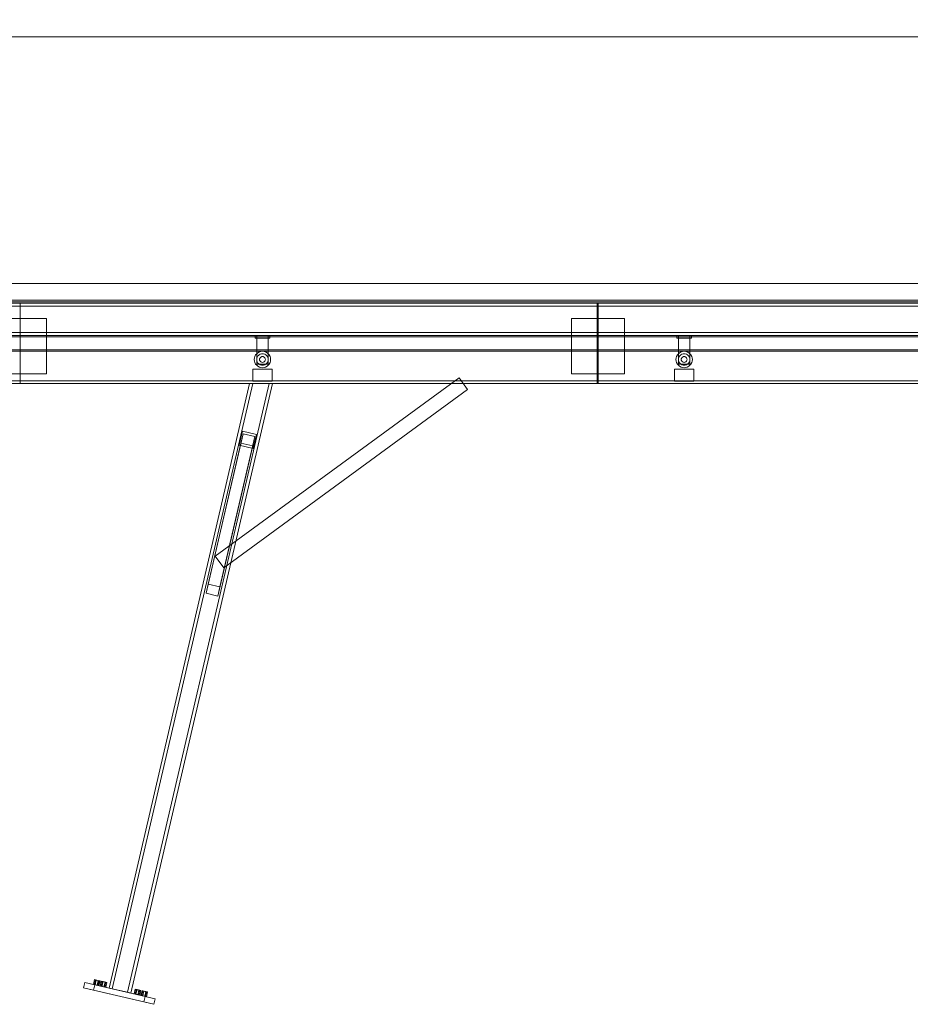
# Model space of a CAD drawing. Header units: millimetres. Extents: x -2233 to 61924, y -68080 to 6847.
# Tile 9 of 256: x 4899 to 6748, y -57409 to -55365. Entities that reach past the tile are written whole.
import ezdxf

# ---------------------------------------------------------------- set-up
doc = ezdxf.new("R2010")
doc.units = ezdxf.units.MM
doc.layers.add('COTAS_P', color=1, linetype='Continuous', lineweight=0)
doc.layers.add('R27_C10_CONJUNTO', color=7, linetype='Continuous', lineweight=0)
doc.dimstyles.new('R19_10', dxfattribs={"dimtxt": 25, "dimasz": 15, "dimexe": 15, "dimexo": 8, "dimgap": 10, "dimtad": 1, "dimtih": 1, "dimtoh": 1, "dimdsep": 46, "dimcen": 0.09, "dimadec": 0, "dimazin": 0, "dimtfac": 1, "dimtdec": 4, "dimtofl": 0, "dimtmove": 0, "dimatfit": 3, "dimfxl": 1, "dimtolj": 1, "dimtzin": 0, "dimarcsym": 0})

# ---------------------------------------------------------------- blocks, each defined once
blk = doc.blocks.new('DIM_R28_65')
at = {"layer": 'COTAS_P'}
for p, q in [((0, -55400), (15, -55395.5)), ((0, -56000), (0, -55400)), ((0, -55400), (9055.1, -55400)), ((0, -55400), (15, -55404.5)), ((9055.1, -55400), (9040.1, -55395.5)), ((9055.1, -55400), (9040.1, -55404.5)), ((9055.1, -56000), (9055.1, -55400))]:
    blk.add_line(p, q, dxfattribs=at)
blk.add_text('9055.11 P', height=25, dxfattribs=at).set_placement((4527.6, -55390))

msp = doc.modelspace()

# ---------------------------------------------------------------- linework, layer by layer
at = {"layer": 'R27_C10_CONJUNTO'}
for p, q in [((60, -55912), (8995.109, -55912)), ((0, -55947), (9055.109, -55947)), ((60, -55947), (8995.109, -55947)), ((0, -55950), (9055.109, -55950)), ((9055.109, -55950), (0, -55950)), ((70, -55950), (8985.109, -55950)), ((70, -55953), (8985.109, -55953)), ((100, -55953), (8955.109, -55953)), ((100, -55959), (8955.109, -55959)), ((4900, -55953), (6098, -55953)), ((4900, -55953), (4900, -56120)), ((4900, -55953), (4900, -55959)), ((4900, -55959), (6098, -55959)), ((6098, -56120), (6098, -55953)), ((6098, -55959), (6098, -55953)), ((6100, -55953), (7298, -55953)), ((6100, -55953), (6100, -56120)), ((6100, -55953), (6100, -55959)), ((6100, -55959), (7298, -55959)), ((4845, -55985), (4955, -55985)), ((4955, -56100), (4955, -55985)), ((6045, -55985), (6155, -55985)), ((6045, -55985), (6045, -56100)), ((6155, -56100), (6155, -55985)), ((-70, -56014), (9125.109, -56014)), ((-70, -56020), (9125.109, -56020)), ((-70, -56023), (9125.109, -56023)), ((5388.065, -56020), (5418.065, -56020)), ((5388.065, -56020), (5388.065, -56026)), ((5388.065, -56026), (5418.065, -56026)), ((5391.065, -56020), (5415.065, -56020)), ((5391.065, -56020), (5391.065, -56080)), ((5415.065, -56080), (5415.065, -56020)), ((5418.065, -56026), (5418.065, -56020)), ((6263.576, -56020), (6293.576, -56020)), ((6263.576, -56020), (6263.576, -56026)), ((6263.576, -56026), (6293.576, -56026)), ((6266.576, -56020), (6290.576, -56020)), ((6266.576, -56020), (6266.576, -56080)), ((6290.576, -56080), (6290.576, -56020)), ((6293.576, -56026), (6293.576, -56020)), ((0, -56050), (9055.109, -56050)), ((9055.109, -56050), (0, -56050)), ((0, -56053), (9055.109, -56053)), ((5386.065, -56070), (5386.392, -56066.683)), ((5386.392, -56066.683), (5387.359, -56063.494)), ((5387.359, -56063.494), (5388.93, -56060.555)), ((5388.93, -56060.555), (5391.045, -56057.979)), ((5391.045, -56057.979), (5393.621, -56055.865)), ((5391.065, -56070), (5391.296, -56067.659)), ((5391.296, -56067.659), (5391.979, -56065.408)), ((5391.979, -56065.408), (5393.088, -56063.333)), ((5393.088, -56063.333), (5394.58, -56061.515)), ((5393.621, -56055.865), (5396.56, -56054.294)), ((5394.58, -56061.515), (5396.399, -56060.022)), ((5396.399, -56060.022), (5398.473, -56058.913)), ((5396.56, -56054.294), (5399.749, -56053.327)), ((5397.065, -56070), (5397.181, -56068.829)), ((5397.181, -56068.829), (5397.522, -56067.704)), ((5397.522, -56067.704), (5398.077, -56066.667)), ((5398.077, -56066.667), (5398.823, -56065.757)), ((5398.473, -56058.913), (5400.724, -56058.231)), ((5398.823, -56065.757), (5399.732, -56065.011)), ((5399.732, -56065.011), (5400.769, -56064.457)), ((5399.749, -56053.327), (5403.065, -56053)), ((5400.724, -56058.231), (5403.065, -56058)), ((5400.769, -56064.457), (5401.895, -56064.115)), ((5401.895, -56064.115), (5403.065, -56064)), ((5403.065, -56053), (5406.382, -56053.327)), ((5403.065, -56058), (5405.407, -56058.231)), ((5403.065, -56064), (5404.236, -56064.115)), ((5404.236, -56064.115), (5405.362, -56064.457)), ((5405.362, -56064.457), (5406.399, -56065.011)), ((5405.407, -56058.231), (5407.658, -56058.913)), ((5406.382, -56053.327), (5409.571, -56054.294)), ((5406.399, -56065.011), (5407.308, -56065.757)), ((5407.308, -56065.757), (5408.054, -56066.667)), ((5407.658, -56058.913), (5409.732, -56060.022)), ((5408.054, -56066.667), (5408.609, -56067.704)), ((5408.609, -56067.704), (5408.95, -56068.829)), ((5408.95, -56068.829), (5409.065, -56070)), ((5409.571, -56054.294), (5412.51, -56055.865)), ((5409.732, -56060.022), (5411.551, -56061.515)), ((5411.551, -56061.515), (5413.043, -56063.333)), ((5412.51, -56055.865), (5415.086, -56057.979)), ((5413.043, -56063.333), (5414.152, -56065.408)), ((5414.152, -56065.408), (5414.835, -56067.659)), ((5414.835, -56067.659), (5415.065, -56070)), ((5415.086, -56057.979), (5417.2, -56060.555)), ((5417.2, -56060.555), (5418.771, -56063.494)), ((5418.771, -56063.494), (5419.739, -56066.683)), ((5419.739, -56066.683), (5420.065, -56070)), ((6261.576, -56070), (6261.903, -56066.683)), ((6261.903, -56066.683), (6262.87, -56063.494)), ((6262.87, -56063.494), (6264.441, -56060.555)), ((6264.441, -56060.555), (6266.556, -56057.979)), ((6266.556, -56057.979), (6269.132, -56055.865)), ((6266.576, -56070), (6266.807, -56067.659)), ((6266.807, -56067.659), (6267.49, -56065.408)), ((6267.49, -56065.408), (6268.599, -56063.333)), ((6268.599, -56063.333), (6270.091, -56061.515)), ((6269.132, -56055.865), (6272.071, -56054.294)), ((6270.091, -56061.515), (6271.909, -56060.022)), ((6271.909, -56060.022), (6273.984, -56058.913)), ((6272.071, -56054.294), (6275.26, -56053.327)), ((6272.576, -56070), (6272.692, -56068.829)), ((6272.692, -56068.829), (6273.033, -56067.704)), ((6273.033, -56067.704), (6273.588, -56066.667)), ((6273.588, -56066.667), (6274.334, -56065.757)), ((6273.984, -56058.913), (6276.235, -56058.231)), ((6274.334, -56065.757), (6275.243, -56065.011)), ((6275.243, -56065.011), (6276.28, -56064.457)), ((6275.26, -56053.327), (6278.576, -56053)), ((6276.235, -56058.231), (6278.576, -56058)), ((6276.28, -56064.457), (6277.406, -56064.115)), ((6277.406, -56064.115), (6278.576, -56064)), ((6278.576, -56053), (6281.893, -56053.327)), ((6278.576, -56058), (6280.917, -56058.231)), ((6278.576, -56064), (6279.747, -56064.115)), ((6279.747, -56064.115), (6280.872, -56064.457)), ((6280.872, -56064.457), (6281.91, -56065.011)), ((6280.917, -56058.231), (6283.169, -56058.913)), ((6281.893, -56053.327), (6285.082, -56054.294)), ((6281.91, -56065.011), (6282.819, -56065.757)), ((6282.819, -56065.757), (6283.565, -56066.667)), ((6283.169, -56058.913), (6285.243, -56060.022)), ((6283.565, -56066.667), (6284.12, -56067.704)), ((6284.12, -56067.704), (6284.461, -56068.829)), ((6284.461, -56068.829), (6284.576, -56070)), ((6285.082, -56054.294), (6288.021, -56055.865)), ((6285.243, -56060.022), (6287.062, -56061.515)), ((6287.062, -56061.515), (6288.554, -56063.333)), ((6288.021, -56055.865), (6290.597, -56057.979)), ((6288.554, -56063.333), (6289.663, -56065.408)), ((6289.663, -56065.408), (6290.346, -56067.659)), ((6290.346, -56067.659), (6290.576, -56070)), ((6290.597, -56057.979), (6292.711, -56060.555)), ((6292.711, -56060.555), (6294.282, -56063.494)), ((6294.282, -56063.494), (6295.25, -56066.683)), ((6295.25, -56066.683), (6295.576, -56070)), ((5383.065, -56090), (5423.065, -56090)), ((5383.065, -56090), (5383.065, -56115)), ((5386.392, -56073.317), (5386.065, -56070)), ((5387.359, -56076.506), (5386.392, -56073.317)), ((5388.93, -56079.445), (5387.359, -56076.506)), ((5391.045, -56082.021), (5388.93, -56079.445)), ((5393.621, -56084.135), (5391.045, -56082.021)), ((5391.296, -56072.341), (5391.065, -56070)), ((5391.065, -56080), (5415.065, -56080)), ((5391.979, -56074.592), (5391.296, -56072.341)), ((5393.088, -56076.667), (5391.979, -56074.592)), ((5394.58, -56078.485), (5393.088, -56076.667)), ((5396.56, -56085.706), (5393.621, -56084.135)), ((5396.399, -56079.978), (5394.58, -56078.485)), ((5398.473, -56081.087), (5396.399, -56079.978)), ((5399.749, -56086.673), (5396.56, -56085.706)), ((5397.181, -56071.171), (5397.065, -56070)), ((5397.522, -56072.296), (5397.181, -56071.171)), ((5398.077, -56073.333), (5397.522, -56072.296)), ((5398.823, -56074.243), (5398.077, -56073.333)), ((5400.724, -56081.769), (5398.473, -56081.087)), ((5399.732, -56074.989), (5398.823, -56074.243)), ((5400.769, -56075.543), (5399.732, -56074.989)), ((5403.065, -56087), (5399.749, -56086.673)), ((5403.065, -56082), (5400.724, -56081.769)), ((5401.895, -56075.885), (5400.769, -56075.543)), ((5403.065, -56076), (5401.895, -56075.885)), ((5404.236, -56075.885), (5403.065, -56076)), ((5405.407, -56081.769), (5403.065, -56082)), ((5406.382, -56086.673), (5403.065, -56087)), ((5405.362, -56075.543), (5404.236, -56075.885)), ((5406.399, -56074.989), (5405.362, -56075.543)), ((5407.658, -56081.087), (5405.407, -56081.769)), ((5409.571, -56085.706), (5406.382, -56086.673)), ((5407.308, -56074.243), (5406.399, -56074.989)), ((5408.054, -56073.333), (5407.308, -56074.243)), ((5409.732, -56079.978), (5407.658, -56081.087)), ((5408.609, -56072.296), (5408.054, -56073.333)), ((5408.95, -56071.171), (5408.609, -56072.296)), ((5409.065, -56070), (5408.95, -56071.171)), ((5412.51, -56084.135), (5409.571, -56085.706)), ((5411.551, -56078.485), (5409.732, -56079.978)), ((5413.043, -56076.667), (5411.551, -56078.485)), ((5415.086, -56082.021), (5412.51, -56084.135)), ((5414.152, -56074.592), (5413.043, -56076.667)), ((5414.835, -56072.341), (5414.152, -56074.592)), ((5415.065, -56070), (5414.835, -56072.341)), ((5417.2, -56079.445), (5415.086, -56082.021)), ((5418.771, -56076.506), (5417.2, -56079.445)), ((5419.739, -56073.317), (5418.771, -56076.506)), ((5420.065, -56070), (5419.739, -56073.317)), ((5423.065, -56115), (5423.065, -56090)), ((6258.576, -56090), (6298.576, -56090)), ((6258.576, -56090), (6258.576, -56115)), ((6261.903, -56073.317), (6261.576, -56070)), ((6262.87, -56076.506), (6261.903, -56073.317)), ((6264.441, -56079.445), (6262.87, -56076.506)), ((6266.556, -56082.021), (6264.441, -56079.445)), ((6269.132, -56084.135), (6266.556, -56082.021)), ((6266.807, -56072.341), (6266.576, -56070)), ((6266.576, -56080), (6290.576, -56080)), ((6267.49, -56074.592), (6266.807, -56072.341)), ((6268.599, -56076.667), (6267.49, -56074.592)), ((6270.091, -56078.485), (6268.599, -56076.667)), ((6272.071, -56085.706), (6269.132, -56084.135)), ((6271.909, -56079.978), (6270.091, -56078.485)), ((6273.984, -56081.087), (6271.909, -56079.978)), ((6275.26, -56086.673), (6272.071, -56085.706)), ((6272.692, -56071.171), (6272.576, -56070)), ((6273.033, -56072.296), (6272.692, -56071.171)), ((6273.588, -56073.333), (6273.033, -56072.296)), ((6274.334, -56074.243), (6273.588, -56073.333)), ((6276.235, -56081.769), (6273.984, -56081.087)), ((6275.243, -56074.989), (6274.334, -56074.243)), ((6276.28, -56075.543), (6275.243, -56074.989)), ((6278.576, -56087), (6275.26, -56086.673)), ((6278.576, -56082), (6276.235, -56081.769)), ((6277.406, -56075.885), (6276.28, -56075.543)), ((6278.576, -56076), (6277.406, -56075.885)), ((6279.747, -56075.885), (6278.576, -56076)), ((6280.917, -56081.769), (6278.576, -56082)), ((6281.893, -56086.673), (6278.576, -56087)), ((6280.872, -56075.543), (6279.747, -56075.885)), ((6281.91, -56074.989), (6280.872, -56075.543)), ((6283.169, -56081.087), (6280.917, -56081.769)), ((6285.082, -56085.706), (6281.893, -56086.673)), ((6282.819, -56074.243), (6281.91, -56074.989)), ((6283.565, -56073.333), (6282.819, -56074.243)), ((6285.243, -56079.978), (6283.169, -56081.087)), ((6284.12, -56072.296), (6283.565, -56073.333)), ((6284.461, -56071.171), (6284.12, -56072.296)), ((6284.576, -56070), (6284.461, -56071.171)), ((6288.021, -56084.135), (6285.082, -56085.706)), ((6287.062, -56078.485), (6285.243, -56079.978)), ((6288.554, -56076.667), (6287.062, -56078.485)), ((6290.597, -56082.021), (6288.021, -56084.135)), ((6289.663, -56074.592), (6288.554, -56076.667)), ((6290.346, -56072.341), (6289.663, -56074.592)), ((6290.576, -56070), (6290.346, -56072.341)), ((6292.711, -56079.445), (6290.597, -56082.021)), ((6294.282, -56076.506), (6292.711, -56079.445)), ((6295.25, -56073.317), (6294.282, -56076.506)), ((6295.576, -56070), (6295.25, -56073.317)), ((6298.576, -56115), (6298.576, -56090)), ((4845, -56100), (4955, -56100)), ((5305.116, -56478.027), (5811.144, -56107.893)), ((5811.144, -56107.893), (5828.856, -56132.107)), ((6045, -56100), (6155, -56100)), ((-70, -56114), (9125.109, -56114)), ((-70, -56120), (9125.109, -56120)), ((4900, -56120), (6098, -56120)), ((5084.715, -57374.832), (5376.371, -56120)), ((5091.12, -57376.321), (5383.122, -56120)), ((5123.146, -57383.764), (5416.878, -56120)), ((5423.629, -56120), (5129.551, -57385.253)), ((5383.122, -56120), (5376.371, -56120)), ((5376.371, -56120), (5416.878, -56120)), ((5383.065, -56115), (5423.065, -56115)), ((5423.629, -56120), (5383.122, -56120)), ((5416.878, -56120), (5423.629, -56120)), ((6100, -56120), (7298, -56120)), ((6258.576, -56115), (6298.576, -56115)), ((5322.827, -56502.241), (5828.856, -56132.107)), ((5362.888, -56224.456), (5290.443, -56536.148)), ((5314.794, -56541.808), (5387.239, -56230.116)), ((5361.618, -56218.878), (5354.827, -56248.099)), ((5358.427, -56243.653), (5362.888, -56224.456)), ((5390.839, -56225.67), (5361.618, -56218.878)), ((5362.888, -56224.456), (5387.239, -56230.116)), ((5387.239, -56230.116), (5382.778, -56249.312)), ((5384.048, -56254.891), (5390.839, -56225.67)), ((5285.981, -56555.344), (5358.427, -56243.653)), ((5310.332, -56561.004), (5382.778, -56249.312)), ((5354.827, -56248.099), (5384.048, -56254.891)), ((5382.778, -56249.312), (5358.427, -56243.653)), ((5305.116, -56478.027), (5322.827, -56502.241)), ((5290.443, -56536.148), (5285.981, -56555.344)), ((5314.794, -56541.808), (5290.443, -56536.148)), ((5285.981, -56555.344), (5310.332, -56561.004)), ((5310.332, -56561.004), (5314.794, -56541.808)), ((5054.312, -57357.499), (5052.048, -57367.239)), ((5054.312, -57357.499), (5056.362, -57357.976)), ((5058.027, -57358.362), (5054.312, -57357.499)), ((5031.557, -57374.797), (5034.274, -57363.108)), ((5156.459, -57403.827), (5031.557, -57374.797)), ((5031.557, -57374.797), (5052.374, -57379.635)), ((5055.091, -57367.947), (5034.274, -57363.108)), ((5034.274, -57363.108), (5159.176, -57392.139)), ((5054.099, -57367.716), (5052.048, -57367.239)), ((5052.048, -57367.239), (5055.763, -57368.103)), ((5052.374, -57379.635), (5055.091, -57367.947)), ((5054.099, -57367.716), (5056.362, -57357.976)), ((5059.863, -57369.056), (5054.099, -57367.716)), ((5179.993, -57396.977), (5055.091, -57367.947)), ((5055.763, -57368.103), (5058.027, -57358.362)), ((5055.763, -57368.103), (5061.527, -57369.443)), ((5056.362, -57357.976), (5062.127, -57359.315)), ((5063.791, -57359.702), (5058.027, -57358.362)), ((5059.863, -57369.056), (5062.127, -57359.315)), ((5063.578, -57369.919), (5059.863, -57369.056)), ((5061.527, -57369.443), (5063.791, -57359.702)), ((5061.527, -57369.443), (5063.578, -57369.919)), ((5062.127, -57359.315), (5065.842, -57360.179)), ((5063.578, -57369.919), (5065.842, -57360.179)), ((5065.842, -57360.179), (5063.791, -57359.702)), ((5068.404, -57360.774), (5066.14, -57370.515)), ((5068.19, -57370.991), (5066.14, -57370.515)), ((5066.14, -57370.515), (5069.854, -57371.378)), ((5068.19, -57370.991), (5070.454, -57361.251)), ((5073.955, -57372.331), (5068.19, -57370.991)), ((5068.404, -57360.774), (5070.454, -57361.251)), ((5072.118, -57361.638), (5068.404, -57360.774)), ((5069.854, -57371.378), (5072.118, -57361.638)), ((5069.854, -57371.378), (5075.619, -57372.718)), ((5070.454, -57361.251), (5076.219, -57362.591)), ((5077.883, -57362.977), (5072.118, -57361.638)), ((5073.955, -57372.331), (5076.219, -57362.591)), ((5077.669, -57373.194), (5073.955, -57372.331)), ((5075.619, -57372.718), (5077.883, -57362.977)), ((5075.619, -57372.718), (5077.669, -57373.194)), ((5076.219, -57362.591), (5079.933, -57363.454)), ((5077.669, -57373.194), (5079.933, -57363.454)), ((5079.933, -57363.454), (5077.883, -57362.977)), ((5123.146, -57383.764), (5084.715, -57374.832)), ((5084.715, -57374.832), (5091.12, -57376.321)), ((5091.12, -57376.321), (5129.551, -57385.253)), ((5138.861, -57377.15), (5136.597, -57386.891)), ((5138.647, -57387.367), (5140.911, -57377.627)), ((5138.861, -57377.15), (5140.911, -57377.627)), ((5142.576, -57378.014), (5138.861, -57377.15)), ((5140.312, -57387.754), (5142.576, -57378.014)), ((5140.911, -57377.627), (5146.676, -57378.967)), ((5148.34, -57379.354), (5142.576, -57378.014)), ((5052.374, -57379.635), (5177.276, -57408.665)), ((5129.551, -57385.253), (5123.146, -57383.764)), ((5138.647, -57387.367), (5136.597, -57386.891)), ((5136.597, -57386.891), (5140.312, -57387.754)), ((5144.412, -57388.707), (5138.647, -57387.367)), ((5140.312, -57387.754), (5146.076, -57389.094)), ((5144.412, -57388.707), (5146.676, -57378.967)), ((5148.127, -57389.571), (5144.412, -57388.707)), ((5146.076, -57389.094), (5148.34, -57379.354)), ((5146.076, -57389.094), (5148.127, -57389.571)), ((5146.676, -57378.967), (5150.39, -57379.83)), ((5148.127, -57389.571), (5150.39, -57379.83)), ((5150.39, -57379.83), (5148.34, -57379.354)), ((5152.953, -57380.426), (5150.689, -57390.166)), ((5152.739, -57390.643), (5150.689, -57390.166)), ((5150.689, -57390.166), (5154.403, -57391.029)), ((5152.739, -57390.643), (5155.003, -57380.902)), ((5158.504, -57391.982), (5152.739, -57390.643)), ((5152.953, -57380.426), (5155.003, -57380.902)), ((5156.667, -57381.289), (5152.953, -57380.426)), ((5154.403, -57391.029), (5156.667, -57381.289)), ((5154.403, -57391.029), (5160.168, -57392.369)), ((5155.003, -57380.902), (5160.768, -57382.242)), ((5156.459, -57403.827), (5159.176, -57392.139)), ((5162.432, -57382.629), (5156.667, -57381.289)), ((5158.504, -57391.982), (5160.768, -57382.242)), ((5162.218, -57392.846), (5158.504, -57391.982)), ((5159.176, -57392.139), (5179.993, -57396.977)), ((5160.168, -57392.369), (5162.432, -57382.629)), ((5160.168, -57392.369), (5162.218, -57392.846)), ((5160.768, -57382.242), (5164.482, -57383.105)), ((5162.218, -57392.846), (5164.482, -57383.105)), ((5164.482, -57383.105), (5162.432, -57382.629)), ((5179.993, -57396.977), (5177.276, -57408.665)), ((5177.276, -57408.665), (5156.459, -57403.827))]:
    msp.add_line(p, q, dxfattribs=at)

# ---------------------------------------------------------------- dimensions: what is measured, and where the dimension line sits
at = {"layer": 'COTAS_P'}
dim = msp.add_aligned_dim(p1=(0, -56000), p2=(9055.109, -56000), distance=600, text='<> P', dimstyle='R19_10', dxfattribs=at)
dim.commit()
dim.dimension.update_dxf_attribs({"geometry": 'DIM_R28_65', "text_midpoint": (4527.555, -55400)})

doc.saveas('drawing.dxf')
